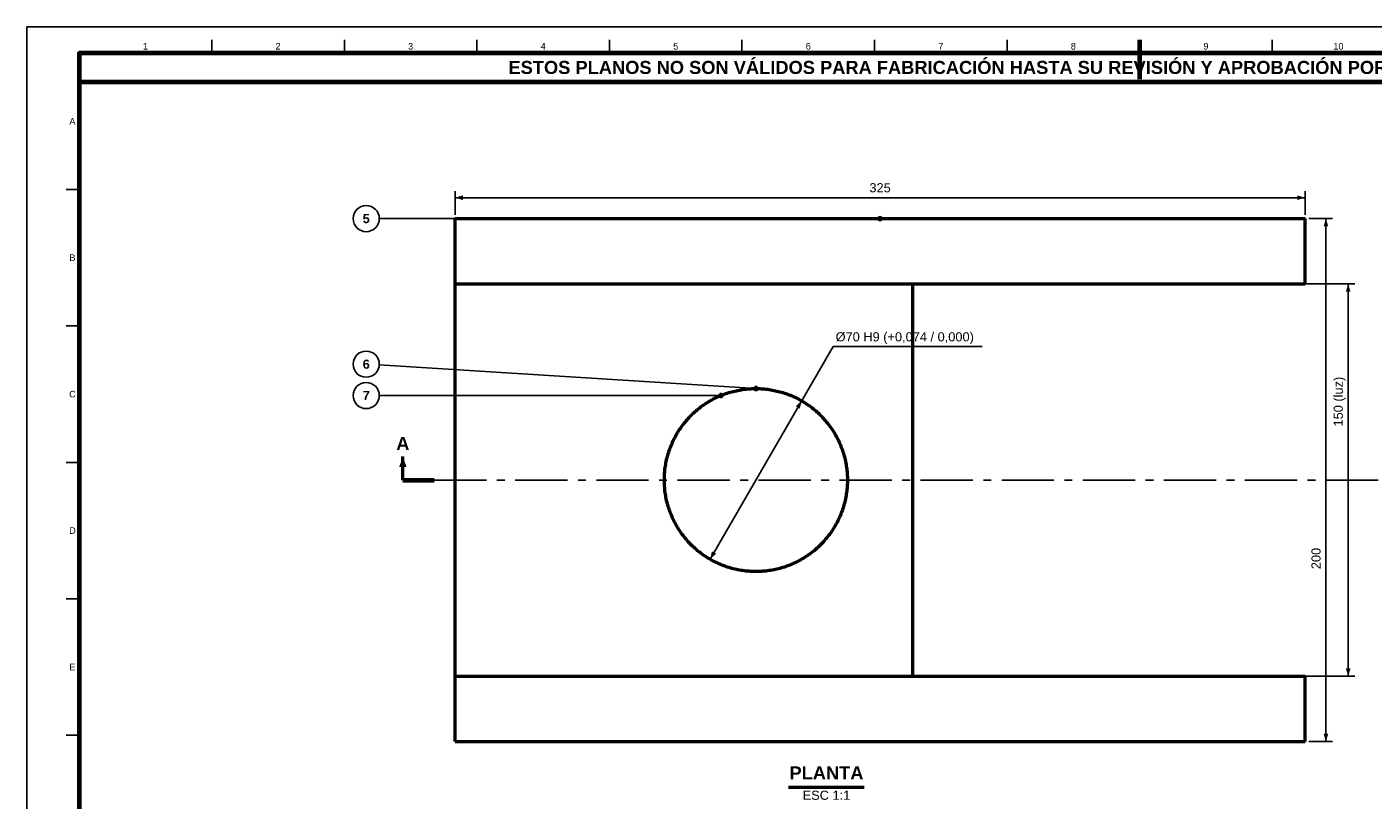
# Model space of a CAD drawing. Header units: millimetres. Extents: x 0 to 841, y 0 to 594.
# Tile 2 of 3: x 0 to 515, y 298 to 594. Entities that reach past the tile are written whole.
import ezdxf
from ezdxf.enums import TextEntityAlignment as Align

# ---------------------------------------------------------------- set-up
doc = ezdxf.new("R2010")
doc.units = ezdxf.units.MM
doc.linetypes.add('EJE', pattern=[31, 20, -4, 3, -4])
for name, color, linetype, lineweight in [('ACH', 7, 'CONTINUOUS', 13), ('CORTE', 7, 'EJE', 70), ('COTA', 7, 'CONTINUOUS', 25), ('EJE', 7, 'EJE', 25), ('FINA', 7, 'CONTINUOUS', 25), ('MARCO', 7, 'CONTINUOUS', 70), ('TXT', 7, 'CONTINUOUS', 25), ('VIS', 7, 'CONTINUOUS', 50)]:
    doc.layers.add(name, color=color, linetype=linetype, lineweight=lineweight)
doc.styles.add('STD', font='LiberationSans-Regular.ttf')
doc.styles.add('STDB', font='LiberationSans-Bold.ttf')

msp = doc.modelspace()

# ---------------------------------------------------------------- hatches: boundary and pattern name
at = {"layer": 'ACH'}
h = msp.add_hatch(color=7, dxfattribs=at)
h.dxf.hatch_style = 1
h.paths.add_polyline_path([(327.05, 520.68), (326.82, 521.24), (326.25, 521.48), (325.68, 521.24), (325.45, 520.68), (325.68, 520.11), (326.25, 519.88), (326.82, 520.11)])
h = msp.add_hatch(color=7, dxfattribs=at)
h.dxf.hatch_style = 1
h.paths.add_polyline_path([(266.16, 453.01), (265.92, 453.58), (265.36, 453.81), (264.79, 453.58), (264.56, 453.01), (264.79, 452.45), (265.36, 452.21), (265.92, 452.45)])
h = msp.add_hatch(color=7, dxfattribs=at)
h.dxf.hatch_style = 1
h.paths.add_polyline_path([(279.55, 455.68), (279.32, 456.24), (278.75, 456.48), (278.18, 456.24), (277.95, 455.68), (278.18, 455.11), (278.75, 454.88), (279.32, 455.11)])

# ---------------------------------------------------------------- linework, layer by layer
at = {"layer": 'CORTE'}
msp.add_line((143.75, 420.68), (155.75, 420.68), dxfattribs=at)
at = {"layer": 'COTA'}
for p, q in [((163.75, 522.18), (163.75, 531.18)), ((488.75, 522.18), (488.75, 531.18)), ((163.75, 528.68), (488.75, 528.68)), ((326.25, 520.68), (134.75, 520.68)), ((490.25, 520.68), (499.25, 520.68)), ((496.75, 320.68), (496.75, 520.68)), ((340.25, 495.68), (507.75, 495.68)), ((505.25, 345.68), (505.25, 495.68)), ((261.25, 390.37), (308.25, 471.77)), ((308.25, 471.77), (365.26, 471.77)), ((278.75, 455.68), (134.74, 464.7)), ((265.36, 453.01), (134.75, 453.01)), ((340.25, 345.68), (507.75, 345.68)), ((490.25, 320.68), (499.25, 320.68))]:
    msp.add_line(p, q, dxfattribs=at)
for centre in [(326.25, 520.68), (265.36, 453.01), (278.75, 455.68)]:
    msp.add_circle(centre, 0.8, dxfattribs=at)
for points in [[(163.75, 528.68), (166.75, 527.78), (166.75, 529.58)], [(488.75, 528.68), (485.75, 529.58), (485.75, 527.78)], [(496.75, 520.68), (495.85, 517.68), (497.65, 517.68)], [(505.25, 495.68), (504.35, 492.68), (506.15, 492.68)], [(296.25, 450.99), (293.97, 448.84), (295.53, 447.94)], [(143.75, 429.68), (142.35, 425.68), (145.15, 425.68)], [(261.25, 390.37), (263.53, 392.51), (261.97, 393.41)], [(505.25, 345.68), (506.15, 348.68), (504.35, 348.68)], [(496.75, 320.68), (497.65, 323.68), (495.85, 323.68)]]:
    msp.add_solid(points, dxfattribs=at)
at = {"layer": 'EJE'}
msp.add_line((155.75, 420.68), (518.75, 420.68), dxfattribs=at)
at = {"layer": 'FINA'}
for p, q in [((70.69, 584), (70.69, 589)), ((121.38, 584), (121.38, 589)), ((172.06, 584), (172.06, 589)), ((222.75, 584), (222.75, 589)), ((273.44, 584), (273.44, 589)), ((324.12, 584), (324.12, 589)), ((374.81, 584), (374.81, 589)), ((425.5, 584), (425.5, 589)), ((476.19, 584), (476.19, 589)), ((20, 531.82), (15, 531.82)), ((20, 479.64), (15, 479.64)), ((20, 427.45), (15, 427.45)), ((20, 375.27), (15, 375.27)), ((20, 323.09), (15, 323.09))]:
    msp.add_line(p, q, dxfattribs=at)
msp.add_lwpolyline([(0, 0), (841, 0), (841, 594), (0, 594)], close=True, dxfattribs=at)
for centre in [(129.75, 520.68), (129.75, 465.01), (129.75, 453.01)]:
    msp.add_circle(centre, 5, dxfattribs=at)
at = {"layer": 'MARCO'}
msp.add_line((425.5, 589), (425.5, 574), dxfattribs=at)
for points in [[(20, 10), (831, 10), (831, 584), (20, 584)], [(20, 573), (831, 573), (831, 584), (20, 584)]]:
    msp.add_lwpolyline(points, close=True, dxfattribs=at)
at = {"layer": 'VIS'}
for p, q in [((143.75, 420.68), (143.75, 429.68)), ((291.28, 303.28), (320.22, 303.28))]:
    msp.add_line(p, q, dxfattribs=at)
for points in [[(163.75, 495.68), (163.75, 520.68)], [(163.75, 520.68), (488.75, 520.68)], [(488.75, 495.68), (488.75, 520.68)], [(163.75, 495.68), (488.75, 495.68)], [(163.75, 345.68), (163.75, 495.68)], [(163.75, 495.68), (338.75, 495.68)], [(338.75, 345.68), (338.75, 495.68)], [(313.75, 420.68), (313.74, 420.08), (313.73, 419.48), (313.7, 418.88), (313.67, 418.28), (313.62, 417.68), (313.56, 417.08), (313.5, 416.48), (313.42, 415.89), (313.33, 415.29), (313.24, 414.7), (313.13, 414.11), (313.01, 413.52), (312.88, 412.93), (312.74, 412.35), (312.6, 411.76), (312.44, 411.18), (312.27, 410.61), (312.09, 410.03), (311.9, 409.46), (311.71, 408.89), (311.5, 408.33), (311.28, 407.77), (311.06, 407.21), (310.82, 406.66), (310.58, 406.11), (310.32, 405.57), (310.06, 405.03), (309.78, 404.49), (309.5, 403.96), (309.21, 403.44), (308.91, 402.92), (308.6, 402.4), (308.28, 401.89), (307.96, 401.39), (307.62, 400.89), (307.28, 400.4), (306.92, 399.91), (306.56, 399.43), (306.19, 398.96), (305.82, 398.49), (305.43, 398.03), (305.04, 397.57), (304.64, 397.12), (304.23, 396.68), (303.82, 396.25), (303.39, 395.82), (302.96, 395.4), (302.52, 394.99), (302.08, 394.59), (301.63, 394.19), (301.17, 393.8), (300.71, 393.42), (300.23, 393.05), (299.76, 392.68), (299.27, 392.33), (298.78, 391.98), (298.29, 391.64), (297.79, 391.31), (297.28, 390.98), (296.77, 390.67), (296.25, 390.37), (295.73, 390.07), (295.2, 389.78), (294.67, 389.51), (294.13, 389.24), (293.59, 388.98), (293.04, 388.73), (292.49, 388.49), (291.94, 388.26), (291.38, 388.03), (290.81, 387.82), (290.25, 387.62), (289.68, 387.43), (289.11, 387.24), (288.53, 387.07), (287.95, 386.91), (287.37, 386.76), (286.79, 386.61), (286.2, 386.48), (285.61, 386.36), (285.02, 386.24), (284.43, 386.14), (283.84, 386.05), (283.24, 385.97), (282.65, 385.89), (282.05, 385.83), (281.45, 385.78), (280.85, 385.74), (280.25, 385.71), (279.65, 385.69), (279.05, 385.68), (278.45, 385.68), (277.85, 385.69), (277.25, 385.71), (276.65, 385.74), (276.05, 385.78), (275.45, 385.83), (274.85, 385.89), (274.26, 385.97), (273.66, 386.05), (273.07, 386.14), (272.48, 386.24), (271.89, 386.36), (271.3, 386.48), (270.71, 386.61), (270.13, 386.76), (269.55, 386.91), (268.97, 387.07), (268.39, 387.24), (267.82, 387.43), (267.25, 387.62), (266.69, 387.82), (266.12, 388.03), (265.56, 388.26), (265.01, 388.49), (264.46, 388.73), (263.91, 388.98), (263.37, 389.24), (262.83, 389.51), (262.3, 389.78), (261.77, 390.07), (261.25, 390.37), (260.73, 390.67), (260.22, 390.98), (259.71, 391.31), (259.21, 391.64), (258.72, 391.98), (258.23, 392.33), (257.74, 392.68), (257.27, 393.05), (256.79, 393.42), (256.33, 393.8), (255.87, 394.19), (255.42, 394.59), (254.98, 394.99), (254.54, 395.4), (254.11, 395.82), (253.68, 396.25), (253.27, 396.68), (252.86, 397.12), (252.46, 397.57), (252.07, 398.03), (251.68, 398.49), (251.31, 398.96), (250.94, 399.43), (250.58, 399.91), (250.22, 400.4), (249.88, 400.89), (249.54, 401.39), (249.22, 401.89), (248.9, 402.4), (248.59, 402.92), (248.29, 403.44), (248, 403.96), (247.72, 404.49), (247.44, 405.03), (247.18, 405.57), (246.92, 406.11), (246.68, 406.66), (246.44, 407.21), (246.22, 407.77), (246, 408.33), (245.79, 408.89), (245.6, 409.46), (245.41, 410.03), (245.23, 410.61), (245.06, 411.18), (244.9, 411.76), (244.76, 412.35), (244.62, 412.93), (244.49, 413.52), (244.37, 414.11), (244.26, 414.7), (244.17, 415.29), (244.08, 415.89), (244, 416.48), (243.94, 417.08), (243.88, 417.68), (243.83, 418.28), (243.8, 418.88), (243.77, 419.48), (243.76, 420.08), (243.75, 420.68), (243.76, 421.28), (243.77, 421.88), (243.8, 422.48), (243.83, 423.08), (243.88, 423.68), (243.94, 424.28), (244, 424.87), (244.08, 425.47), (244.17, 426.06), (244.26, 426.66), (244.37, 427.25), (244.49, 427.84), (244.62, 428.42), (244.76, 429.01), (244.9, 429.59), (245.06, 430.17), (245.23, 430.75), (245.41, 431.32), (245.6, 431.89), (245.79, 432.46), (246, 433.02), (246.22, 433.58), (246.44, 434.14), (246.68, 434.69), (246.92, 435.24), (247.18, 435.79), (247.44, 436.33), (247.72, 436.86), (248, 437.39), (248.29, 437.92), (248.59, 438.44), (248.9, 438.95), (249.22, 439.46), (249.54, 439.97), (249.88, 440.46), (250.22, 440.96), (250.58, 441.44), (250.94, 441.92), (251.31, 442.4), (251.68, 442.87), (252.07, 443.33), (252.46, 443.78), (252.86, 444.23), (253.27, 444.67), (253.68, 445.1), (254.11, 445.53), (254.54, 445.95), (254.98, 446.36), (255.42, 446.77), (255.87, 447.16), (256.33, 447.55), (256.79, 447.93), (257.27, 448.31), (257.74, 448.67), (258.23, 449.03), (258.72, 449.38), (259.21, 449.72), (259.71, 450.05), (260.22, 450.37), (260.73, 450.68), (261.25, 450.99), (261.77, 451.28), (262.3, 451.57), (262.83, 451.85), (263.37, 452.12), (263.91, 452.38), (264.46, 452.63), (265.01, 452.87), (265.56, 453.1), (266.12, 453.32), (266.69, 453.53), (267.25, 453.73), (267.82, 453.93), (268.39, 454.11), (268.97, 454.28), (269.55, 454.45), (270.13, 454.6), (270.71, 454.74), (271.3, 454.87), (271.89, 455), (272.48, 455.11), (273.07, 455.21), (273.66, 455.3), (274.26, 455.39), (274.85, 455.46), (275.45, 455.52), (276.05, 455.57), (276.65, 455.61), (277.25, 455.64), (277.85, 455.67), (278.45, 455.68), (279.05, 455.68), (279.65, 455.67), (280.25, 455.64), (280.85, 455.61), (281.45, 455.57), (282.05, 455.52), (282.65, 455.46), (283.24, 455.39), (283.84, 455.3), (284.43, 455.21), (285.02, 455.11), (285.61, 455), (286.2, 454.87), (286.79, 454.74), (287.37, 454.6), (287.95, 454.45), (288.53, 454.28), (289.11, 454.11), (289.68, 453.93), (290.25, 453.73), (290.81, 453.53), (291.38, 453.32), (291.94, 453.1), (292.49, 452.87), (293.04, 452.63), (293.59, 452.38), (294.13, 452.12), (294.67, 451.85), (295.2, 451.57), (295.73, 451.28), (296.25, 450.99), (296.77, 450.68), (297.28, 450.37), (297.79, 450.05), (298.29, 449.72), (298.78, 449.38), (299.27, 449.03), (299.76, 448.67), (300.23, 448.31), (300.71, 447.93), (301.17, 447.55), (301.63, 447.16), (302.08, 446.77), (302.52, 446.36), (302.96, 445.95), (303.39, 445.53), (303.82, 445.1), (304.23, 444.67), (304.64, 444.23), (305.04, 443.78), (305.43, 443.33), (305.82, 442.87), (306.19, 442.4), (306.56, 441.92), (306.92, 441.44), (307.28, 440.96), (307.62, 440.46), (307.96, 439.97), (308.28, 439.46), (308.6, 438.95), (308.91, 438.44), (309.21, 437.92), (309.5, 437.39), (309.78, 436.86), (310.06, 436.33), (310.32, 435.79), (310.58, 435.24), (310.82, 434.69), (311.06, 434.14), (311.28, 433.58), (311.5, 433.02), (311.71, 432.46), (311.9, 431.89), (312.09, 431.32), (312.27, 430.75), (312.44, 430.17), (312.6, 429.59), (312.74, 429.01), (312.88, 428.42), (313.01, 427.84), (313.13, 427.25), (313.24, 426.66), (313.33, 426.06), (313.42, 425.47), (313.5, 424.87), (313.56, 424.28), (313.62, 423.68), (313.67, 423.08), (313.7, 422.48), (313.73, 421.88), (313.74, 421.28), (313.75, 420.68)], [(163.75, 320.68), (163.75, 345.68)], [(163.75, 345.68), (488.75, 345.68)], [(163.75, 345.68), (338.75, 345.68)], [(488.75, 320.68), (488.75, 345.68)], [(163.75, 320.68), (488.75, 320.68)]]:
    msp.add_lwpolyline(points, dxfattribs=at)

# ---------------------------------------------------------------- texts
at = {"layer": 'TXT'}
for s, height, style, p in [('1', 2.5, 'STD', (45.34, 586.6)), ('2', 2.5, 'STD', (96.03, 586.6)), ('3', 2.5, 'STD', (146.72, 586.6)), ('4', 2.5, 'STD', (197.41, 586.6)), ('5', 2.5, 'STD', (248.09, 586.6)), ('6', 2.5, 'STD', (298.78, 586.6)), ('7', 2.5, 'STD', (349.47, 586.6)), ('8', 2.5, 'STD', (400.16, 586.6)), ('9', 2.5, 'STD', (450.84, 586.6)), ('10', 2.5, 'STD', (501.53, 586.6)), ('ESTOS PLANOS NO SON VÁLIDOS PARA FABRICACIÓN HASTA SU REVISIÓN Y APROBACIÓN POR UN INGENIERO CALCULISTA HABILITADO.', 5, 'STDB', (425.5, 578.5)), ('A', 2.5, 'STD', (17.4, 557.91)), ('5', 3.5, 'STDB', (129.75, 520.68)), ('B', 2.5, 'STD', (17.4, 505.73)), ('6', 3.5, 'STDB', (129.75, 465.01)), ('C', 2.5, 'STD', (17.4, 453.55)), ('7', 3.5, 'STDB', (129.75, 453.01)), ('A', 5, 'STDB', (143.75, 434.68)), ('D', 2.5, 'STD', (17.4, 401.36)), ('E', 2.5, 'STD', (17.4, 349.18))]:
    msp.add_text(s, height=height, dxfattribs=dict(at, style=style)).set_placement(p, align=Align.MIDDLE_CENTER)
for s, height, style, p in [('325', 3.5, 'STD', (326.25, 529.68)), ('PLANTA', 5, 'STDB', (305.75, 304.68))]:
    msp.add_text(s, height=height, dxfattribs=dict(at, style=style)).set_placement(p, align=Align.BOTTOM_CENTER)
at = {"layer": 'TXT', "style": 'STD'}
msp.add_text('Ø70 H9 (+0,074 / 0,000)', height=3.5, dxfattribs=at).set_placement((309.25, 472.67), align=Align.BOTTOM_LEFT)
for s, p in [('150 (luz)', (504.25, 450.68)), ('200', (495.75, 390.68))]:
    msp.add_text(s, height=3.5, rotation=90, dxfattribs=at).set_placement(p, align=Align.BOTTOM_CENTER)
msp.add_text('ESC 1:1', height=3.5, dxfattribs=at).set_placement((305.75, 301.88), align=Align.TOP_CENTER)

doc.saveas('drawing.dxf')
